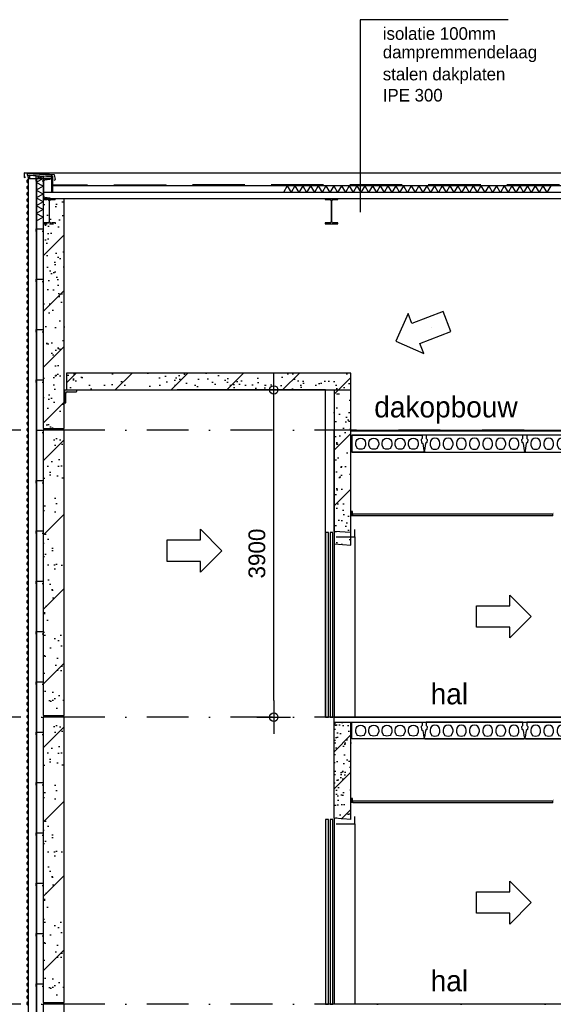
# Model space of a CAD drawing. Extents: x 0 to 140000, y 0 to 84100.
# Tile 100 of 105: x 105968 to 112330, y 65392 to 77129. Entities that reach past the tile are written whole.
import ezdxf
from ezdxf.enums import TextEntityAlignment as Align

# ---------------------------------------------------------------- set-up
doc = ezdxf.new("R2010")
doc.units = 0
doc.header["$LTSCALE"] = 100
doc.header["$MEASUREMENT"] = 0
doc.header["$PDMODE"] = 35
doc.header["$PDSIZE"] = 5
for name, pattern in [('B0201', [50, 31.25, -6.25, 6.25, -6.25]), ('B0701', [9.375, 6.25, -3.125]), ('DASHDOT', [1, 0.5, -0.25, 0, -0.25]), ('HIDDENX2', [0.75, 0.5, -0.25])]:
    doc.linetypes.add(name, pattern=pattern)
doc.layers.get('0').update_dxf_attribs({"linetype": 'CONTINUOUS'})
doc.layers.get('DEFPOINTS').update_dxf_attribs({"linetype": 'CONTINUOUS'})
for name, color, linetype in [('AA$1A---_ALGEMEEN', 1, 'CONTINUOUS'), ('AA23----_VLOEREN', 1, 'CONTINUOUS'), ('AA27K---_ISOLATIE', 1, 'CONTINUOUS'), ('AA28MH--_METAAL', 1, 'CONTINUOUS'), ('AA32----_BINNENKOZ', 1, 'CONTINUOUS'), ('AL$0A---_WIJZIGINGEN', 2, 'CONTINUOUS'), ('AL$1A---_ALGEMEEN', 1, 'CONTINUOUS'), ('AL$7A---_STRAMIEN', 42, 'B0201'), ('AL$8A---_HULPLIJNEN', 1, 'CONTINUOUS'), ('AL21XI--_HOUT', 7, 'CONTINUOUS'), ('AL23----_VLOEREN', 7, 'CONTINUOUS'), ('AL24----_TRAPPEN', 2, 'CONTINUOUS'), ('AL24G---_PREFABBETON', 2, 'CONTINUOUS'), ('AL27----_DAKEN', 7, 'CONTINUOUS'), ('AL27K---_ISOLATIE', 7, 'CONTINUOUS'), ('AL27MH--_METAAL', 7, 'CONTINUOUS'), ('AL28----_KONSTRUKTIE', 3, 'CONTINUOUS'), ('AL28MH--_METAAL', 3, 'CONTINUOUS'), ('AL41----_BUITENWANDA', 2, 'CONTINUOUS'), ('AL43----_VLOERAFW', 1, 'CONTINUOUS'), ('AL45----_PLAFONDAFW', 7, 'CONTINUOUS'), ('AL47----_DAKAFW', 1, 'CONTINUOUS'), ('AL81----_INVVERKRSR', 7, 'CONTINUOUS'), ('AM$1A---_ALGEMEEN', 1, 'CONTINUOUS'), ('AT$0A---_WIJZIGINGEN', 7, 'CONTINUOUS'), ('AT$1A---_ALGEMEEN', 7, 'CONTINUOUS'), ('STAALPROFIEL', 3, 'CONTINUOUS')]:
    doc.layers.add(name, color=color, linetype=linetype)
doc.styles.add('00_10', font='B-GBP.shx', dxfattribs={"height": 12})
doc.styles.add('02_100', font='B-GBP.shx', dxfattribs={"height": 250})
doc.styles.add('03_AT', font='B-GBP')
doc.styles.add('B-01', font='b-gbp')
doc.dimstyles.new('BV100-18', dxfattribs={"dimscale": 100, "dimtxt": 2, "dimasz": 2, "dimexe": 3, "dimexo": 3, "dimgap": 1, "dimtad": 1, "dimdec": 0, "dimzin": 0, "dimtxsty": 'B-01', "dimblk": 'TOD', "dimcen": 1, "dimdle": 1.25, "dimse1": 1, "dimse2": 1, "dimclrd": 1, "dimclre": 1, "dimclrt": 1, "dimazin": 3, "dimtfac": 0.5, "dimtdec": 0, "dimtix": 1, "dimtmove": 0, "dimatfit": 3, "dimtolj": 1, "dimtzin": 0})

# ---------------------------------------------------------------- blocks, each defined once
blk = doc.blocks.new('ARC880')
at = {"color": 0}
for q in [(-46, -40), (46, -40)]:
    blk.add_line((0, 40), q, dxfattribs=at)
blk = doc.blocks.new('281U240')
at = {"layer": 'AL28MH--_METAAL'}
blk.add_lwpolyline([(85, 0), (85, 1, 0.373885), (79, 8), (21, 16, -0.373885), (10, 29), (10, 211, -0.373885), (21, 224), (79, 232, 0.373885), (85, 239), (85, 240), (0, 240), (0, 0)], format="xyb", close=True, dxfattribs=at)
blk = doc.blocks.new('TOD')
for p, q in [((0, -1), (0, 1)), ((-1, 0), (1, 0))]:
    blk.add_line(p, q)
blk.add_circle((0, 0), 0.25)
blk = doc.blocks.new('*D126')
at = {"color": 1, "linetype": 'BYBLOCK'}
blk.add_line((112904, 71775), (112904, 71415), dxfattribs=at)
at = {"layer": 'DEFPOINTS', "color": 0, "linetype": 'BYBLOCK'}
for p in [(112327, 71975), (112427, 71215), (112904, 71215)]:
    blk.add_point(p, dxfattribs=at)
at = {"color": 1, "linetype": 'BYBLOCK', "xscale": 200, "yscale": 200, "zscale": 200}
for p, rotation in [((112904, 71975), 90), ((112904, 71215), 270)]:
    blk.add_blockref('TOD', p, dxfattribs=dict(at, rotation=rotation))
at = {"color": 1, "linetype": 'BYBLOCK', "insert": (112704, 71595), "char_height": 200, "attachment_point": 5, "rotation": 90, "style": 'B-01'}
blk.add_mtext('\\A1;760', dxfattribs=at)
blk = doc.blocks.new('*D128')
at = {"color": 1, "linetype": 'BYBLOCK'}
blk.add_line((112904, 68355), (112904, 67995), dxfattribs=at)
at = {"layer": 'DEFPOINTS', "color": 0, "linetype": 'BYBLOCK'}
for p in [(112327, 68555), (112427, 67795), (112904, 67795)]:
    blk.add_point(p, dxfattribs=at)
at = {"color": 1, "linetype": 'BYBLOCK', "xscale": 200, "yscale": 200, "zscale": 200}
for p, rotation in [((112904, 68555), 90), ((112904, 67795), 270)]:
    blk.add_blockref('TOD', p, dxfattribs=dict(at, rotation=rotation))
at = {"color": 1, "linetype": 'BYBLOCK', "insert": (112704, 68175), "char_height": 200, "attachment_point": 5, "rotation": 90, "style": 'B-01'}
blk.add_mtext('\\A1;760', dxfattribs=at)
blk = doc.blocks.new('150-18')
at = {"layer": 'STAALPROFIEL'}
for p, q in [((0, 150), (0, 0)), ((10, 150), (0, 150)), ((18, 34), (18, 142)), ((0, 0), (150, 0)), ((142, 18), (34, 18)), ((150, 0), (150, 10))]:
    blk.add_line(p, q, dxfattribs=at)
for centre, radius, start, end in [((10, 142), 8, 0, 90), ((34, 34), 16, 180, 270), ((142, 10), 8, 0, 90)]:
    blk.add_arc(centre, radius, start, end, dxfattribs=at)
blk = doc.blocks.new('IPE300')
at = {"layer": 'STAALPROFIEL'}
for p, q in [((75, 150), (-75, 150)), ((-75, 150), (-75, 139.3)), ((-75, 139.3), (-18.55, 139.3)), ((-3.55, 124.3), (-3.55, -124.3)), ((3.55, -124.3), (3.55, 124.3)), ((18.55, 139.3), (75, 139.3)), ((75, 139.3), (75, 150)), ((-18.55, -139.3), (-75, -139.3)), ((-75, -139.3), (-75, -150)), ((-75, -150), (75, -150)), ((75, -139.3), (18.55, -139.3)), ((75, -150), (75, -139.3))]:
    blk.add_line(p, q, dxfattribs=at)
for centre, start, end in [((-18.55, 124.3), 0, 90), ((18.55, 124.3), 90, 180), ((-18.55, -124.3), 270, 0), ((18.55, -124.3), 180, 270)]:
    blk.add_arc(centre, 15, start, end, dxfattribs=at)
blk = doc.blocks.new('N110200A_8790002')
blk.add_lwpolyline([(590, 0), (600, 10), (600, 20), (595, 20), (583.485281, 100.60303), (569.343146, 114.745166), (564.393398, 149.393398), (575, 160), (575, 200), (-575, 200), (-575, 160), (-564.393398, 149.393398), (-569.343146, 114.745166), (-583.485281, 100.60303), (-595, 20), (-600, 20), (-600, 10), (-590, 0)], close=True)
for points in [[(-529.5, 106.5), (-529.5, 86.873683, 0.099699), (-528.330573, 81.0672), (-513.225136, 45.08727, 0.216278), (-508.981623, 41.155233, 0.162058), (-433.018377, 41.155233, 0.216278), (-428.774864, 45.08727), (-413.669427, 81.0672, 0.099699), (-412.5, 86.873683), (-412.5, 106.5, 1)], [(-372.5, 106.5), (-372.5, 86.873683, 0.099699), (-371.330573, 81.0672), (-356.225136, 45.08727, 0.216278), (-351.981623, 41.155233, 0.162058), (-276.018377, 41.155233, 0.216278), (-271.774864, 45.08727), (-256.669427, 81.0672, 0.099699), (-255.5, 86.873683), (-255.5, 106.5, 1)], [(-215.5, 106.5), (-215.5, 86.873683, 0.099699), (-214.330573, 81.0672), (-199.225136, 45.08727, 0.216278), (-194.981623, 41.155233, 0.162058), (-119.018377, 41.155233, 0.216278), (-114.774864, 45.08727), (-99.669427, 81.0672, 0.099699), (-98.5, 86.873683), (-98.5, 106.5, 1)], [(-58.5, 106.5), (-58.5, 86.873683, 0.099699), (-57.330573, 81.0672), (-42.225136, 45.08727, 0.216278), (-37.981623, 41.155233, 0.162058), (37.981623, 41.155233, 0.216278), (42.225136, 45.08727), (57.330573, 81.0672, 0.099699), (58.5, 86.873683), (58.5, 106.5, 1)], [(98.5, 106.5), (98.5, 86.873683, 0.099699), (99.669427, 81.0672), (114.774864, 45.08727, 0.216278), (119.018377, 41.155233, 0.162058), (194.981623, 41.155233, 0.216278), (199.225136, 45.08727), (214.330573, 81.0672, 0.099699), (215.5, 86.873683), (215.5, 106.5, 1)], [(255.5, 106.5), (255.5, 86.873683, 0.099699), (256.669427, 81.0672), (271.774864, 45.08727, 0.216278), (276.018377, 41.155233, 0.162058), (351.981623, 41.155233, 0.216278), (356.225136, 45.08727), (371.330573, 81.0672, 0.099699), (372.5, 86.873683), (372.5, 106.5, 1)], [(412.5, 106.5), (412.5, 86.873683, 0.099699), (413.669427, 81.0672), (428.774864, 45.08727, 0.216278), (433.018377, 41.155233, 0.162058), (508.981623, 41.155233, 0.216278), (513.225136, 45.08727), (528.330573, 81.0672, 0.099699), (529.5, 86.873683), (529.5, 106.5, 1)]]:
    blk.add_lwpolyline(points, format="xyb", close=True)
blk = doc.blocks.new('*D624')
at = {"color": 1, "linetype": 'BYBLOCK'}
blk.add_line((108997, 69015), (108997, 72515), dxfattribs=at)
at = {"layer": 'DEFPOINTS', "color": 0, "linetype": 'BYBLOCK'}
for p in [(108997, 72715), (108997, 72715), (108997, 68815)]:
    blk.add_point(p, dxfattribs=at)
at = {"color": 1, "linetype": 'BYBLOCK', "xscale": 200, "yscale": 200, "zscale": 200}
for p, rotation in [((108997, 72715), 90), ((108997, 68815), 270)]:
    blk.add_blockref('TOD', p, dxfattribs=dict(at, rotation=rotation))
at = {"color": 1, "linetype": 'BYBLOCK', "insert": (108797, 70765), "char_height": 200, "attachment_point": 5, "rotation": 90, "style": 'B-01'}
blk.add_mtext('\\A1;3900', dxfattribs=at)
blk = doc.blocks.new('AS00S005')
at = {"layer": 'AL$0A---_WIJZIGINGEN'}
blk.add_lwpolyline([(0, 0), (-5.12, -5.12), (-5.12, -2.56), (-13.06, -2.56), (-13.06, 2.56), (-5.12, 2.56), (-5.12, 5.12)], close=True, dxfattribs=at)
at = {"layer": 'AT$0A---_WIJZIGINGEN', "color": 3, "style": '03_AT'}
blk.add_attdef('NUMMER', text='', height=3.5, dxfattribs=at).set_placement((-8.98, -0.06), align=Align.MIDDLE)

msp = doc.modelspace()

# ---------------------------------------------------------------- hatches: boundary and pattern name
at = {"layer": 'AA$1A---_ALGEMEEN'}
h = msp.add_hatch(dxfattribs=at)
h.set_pattern_fill('PREFAB3', color=256, scale=750, style=0)
h.set_pattern_definition([(0, (120, 330), (442.5, 322.5), [0, -180, 0, -240, 0, -420]), (10, (427.5, 675), (248.1653, 622.5514), [0, -465, 0, -105, 0, -397.5]), (20, (172.5, 600), (158.055, 727.9594), [0, -322.5, 0, -217.5, 0, -472.5]), (30, (465, 525), (17.798, 599.173), [0, -420, 0, -532.5, 0, -382.5]), (40, (337.5, 450), (210.0627, 636.4196), [0, -307.5, 0, -247.5, 0, -427.5]), (50, (652.5, 375), (-115.5629, 469.0098), [0, -90, 0, -592.5, 0, -352.5]), (60, (510, 300), (-112.6778, 809.8364), [0, -112.5, 0, -352.5, 0, -405]), (70, (330, 225), (-211.3273, 428.0955), [0, -210, 0, -240, 0, -547.5]), (80, (382.5, 150), (-256.40755, 532.6163), [0, -270, 0, -322.5]), (90, (705, 75), (-502.5, 345), [0, -412.5, 0, -232.5, 0, -547.5]), (100, (75, 150), (-454.4206, 201.6543), [0, -210, 0, -435, 0, -495]), (110, (150, 225), (-470.43345, 371.5069), [0, -360, 0, -285, 0, -397.5]), (120, (225, 300), (-668.9518, 228.6585), [0, -495, 0, -157.5, 0, -570]), (130, (300, 375), (-495.4901, -4.5623), [0, -285, 0, -105, 0, -585]), (140, (375, 450), (-779.1285, -100.1063), [0, -82.5, 0, -435, 0, -360]), (150, (450, 525), (-602.995, -249.4181), [0, -210, 0, -247.5, 0, -480]), (160, (525, 600), (-742.1324, -416.2806), [0, -442.5, 0, -180, 0, -307.5]), (170, (600, 675), (-363.5932, -377.5993), [0, -285, 0, -165, 0, -577.5]), (45, (0, 0), (-332.623, 332.623), [])])
h.paths.add_polyline_path([(106246.7, 72254.7), (106496.7, 72254.7), (106496.7, 74994.7), (106246.7, 74994.7)])
h = msp.add_hatch(dxfattribs=at)
h.set_pattern_fill('PREFAB3', color=256, scale=750, style=0)
h.set_pattern_definition([(0, (120, 530), (442.5, 322.5), [0, -180, 0, -240, 0, -420]), (10, (427.5, 875), (248.1653, 622.5514), [0, -465, 0, -105, 0, -397.5]), (20, (172.5, 800), (158.055, 727.9594), [0, -322.5, 0, -217.5, 0, -472.5]), (30, (465, 725), (17.798, 599.173), [0, -420, 0, -532.5, 0, -382.5]), (40, (337.5, 650), (210.0627, 636.4196), [0, -307.5, 0, -247.5, 0, -427.5]), (50, (652.5, 575), (-115.5629, 469.0098), [0, -90, 0, -592.5, 0, -352.5]), (60, (510, 500), (-112.6778, 809.8364), [0, -112.5, 0, -352.5, 0, -405]), (70, (330, 425), (-211.3273, 428.0955), [0, -210, 0, -240, 0, -547.5]), (80, (382.5, 350), (-256.40755, 532.6163), [0, -270, 0, -322.5]), (90, (705, 275), (-502.5, 345), [0, -412.5, 0, -232.5, 0, -547.5]), (100, (75, 350), (-454.4206, 201.6543), [0, -210, 0, -435, 0, -495]), (110, (150, 425), (-470.43345, 371.5069), [0, -360, 0, -285, 0, -397.5]), (120, (225, 500), (-668.9518, 228.6585), [0, -495, 0, -157.5, 0, -570]), (130, (300, 575), (-495.4901, -4.5623), [0, -285, 0, -105, 0, -585]), (140, (375, 650), (-779.1285, -100.1063), [0, -82.5, 0, -435, 0, -360]), (150, (450, 725), (-602.995, -249.4181), [0, -210, 0, -247.5, 0, -480]), (160, (525, 800), (-742.1324, -416.2806), [0, -442.5, 0, -180, 0, -307.5]), (170, (600, 875), (-363.5932, -377.5993), [0, -285, 0, -165, 0, -577.5]), (45, (1e-11, 200), (-332.623, 332.623), [])])
h.paths.add_polyline_path([(106526.7, 72714.7), (109916.7, 72714.7), (109916.7, 72914.7), (106526.7, 72914.7)])
h.paths.add_polyline_path([(109916.7, 72710.7), (109716.7, 72710.7), (109716.7, 70879.7), (109916.7, 70864.7)])
h = msp.add_hatch(dxfattribs=at)
h.set_pattern_fill('PREFAB3', color=1, scale=1000, style=0)
h.set_pattern_definition([(0, (160, 17509.82), (590, 430), [0, -240, 0, -320, 0, -560]), (10, (570, 17969.8), (330.887, 830.0685), [0, -620, 0, -140, 0, -530]), (20, (230, 17869.8), (210.74, 970.6125), [0, -430, 0, -290, 0, -630]), (30, (620, 17769.8), (23.7307, 798.8973), [0, -560, 0, -710, 0, -510]), (40, (450, 17669.8), (280.0836, 848.5595), [0, -410, 0, -330, 0, -570]), (50, (870, 17569.8), (-154.0838, 625.3464), [0, -120, 0, -790, 0, -470]), (60, (680, 17469.8), (-150.237, 1079.782), [0, -150, 0, -470, 0, -540]), (70, (440, 17369.8), (-281.7697, 570.794), [0, -280, 0, -320, 0, -730]), (80, (510, 17269.8), (-341.8767, 710.1551), [0, -360, 0, -430]), (90, (940, 17169.8), (-670, 460), [0, -550, 0, -310, 0, -730]), (100, (100, 17269.8), (-605.894, 268.8724), [0, -280, 0, -580, 0, -660]), (110, (200, 17369.82), (-627.2446, 495.3425), [0, -480, 0, -380, 0, -530]), (120, (300, 17469.8), (-891.9358, 304.878), [0, -660, 0, -210, 0, -760]), (130, (400, 17569.8), (-660.6535, -6.083), [0, -380, 0, -140, 0, -780]), (140, (500, 17669.8), (-1038.838, -133.475), [0, -110, 0, -580, 0, -480]), (150, (600, 17769.8), (-803.9935, -332.5575), [0, -280, 0, -330, 0, -640]), (160, (700, 17869.8), (-989.51, -555.041), [0, -590, 0, -240, 0, -410]), (170, (800, 17969.8), (-484.791, -503.4657), [0, -380, 0, -220, 0, -770]), (45, (-4e-10, 17069.8), (-443.4974, 443.4974), [])])
h.paths.add_polyline_path([(106246.7, 68834.5), (106496.7, 68834.5), (106496.7, 72234.7), (106246.7, 72234.7)])
h = msp.add_hatch(dxfattribs=at)
h.set_pattern_fill('PREFAB3', color=1, scale=1000, style=0)
h.set_pattern_definition([(0, (160, 14089.82), (590, 430), [0, -240, 0, -320, 0, -560]), (10, (570, 14549.8), (330.887, 830.0685), [0, -620, 0, -140, 0, -530]), (20, (230, 14449.8), (210.74, 970.6125), [0, -430, 0, -290, 0, -630]), (30, (620, 14349.8), (23.7307, 798.8973), [0, -560, 0, -710, 0, -510]), (40, (450, 14249.8), (280.0836, 848.5595), [0, -410, 0, -330, 0, -570]), (50, (870, 14149.8), (-154.0838, 625.3464), [0, -120, 0, -790, 0, -470]), (60, (680, 14049.8), (-150.237, 1079.782), [0, -150, 0, -470, 0, -540]), (70, (440, 13949.8), (-281.7697, 570.794), [0, -280, 0, -320, 0, -730]), (80, (510, 13849.8), (-341.8767, 710.1551), [0, -360, 0, -430]), (90, (940, 13749.8), (-670, 460), [0, -550, 0, -310, 0, -730]), (100, (100, 13849.8), (-605.894, 268.8724), [0, -280, 0, -580, 0, -660]), (110, (200, 13949.82), (-627.2446, 495.3425), [0, -480, 0, -380, 0, -530]), (120, (300, 14049.8), (-891.9358, 304.878), [0, -660, 0, -210, 0, -760]), (130, (400, 14149.8), (-660.6535, -6.083), [0, -380, 0, -140, 0, -780]), (140, (500, 14249.8), (-1038.838, -133.475), [0, -110, 0, -580, 0, -480]), (150, (600, 14349.8), (-803.9935, -332.5575), [0, -280, 0, -330, 0, -640]), (160, (700, 14449.8), (-989.51, -555.041), [0, -590, 0, -240, 0, -410]), (170, (800, 14549.8), (-484.791, -503.4657), [0, -380, 0, -220, 0, -770]), (45, (-3e-10, 13649.8), (-443.4974, 443.4974), [])])
h.paths.add_polyline_path([(106246.7, 65414.5), (106496.7, 65414.5), (106496.7, 68814.7), (106246.7, 68814.7)])
h = msp.add_hatch(dxfattribs=at)
h.set_pattern_fill('PREFAB3', color=1, scale=1000, style=0)
h.set_pattern_definition([(0, (160, 10669.82), (590, 430), [0, -240, 0, -320, 0, -560]), (10, (570, 11129.8), (330.887, 830.0685), [0, -620, 0, -140, 0, -530]), (20, (230, 11029.8), (210.74, 970.6125), [0, -430, 0, -290, 0, -630]), (30, (620, 10929.8), (23.7307, 798.8973), [0, -560, 0, -710, 0, -510]), (40, (450, 10829.8), (280.0836, 848.5595), [0, -410, 0, -330, 0, -570]), (50, (870, 10729.8), (-154.0838, 625.3464), [0, -120, 0, -790, 0, -470]), (60, (680, 10629.8), (-150.237, 1079.782), [0, -150, 0, -470, 0, -540]), (70, (440, 10529.8), (-281.7697, 570.794), [0, -280, 0, -320, 0, -730]), (80, (510, 10429.8), (-341.8767, 710.1551), [0, -360, 0, -430]), (90, (940, 10329.8), (-670, 460), [0, -550, 0, -310, 0, -730]), (100, (100, 10429.8), (-605.894, 268.8724), [0, -280, 0, -580, 0, -660]), (110, (200, 10529.82), (-627.2446, 495.3425), [0, -480, 0, -380, 0, -530]), (120, (300, 10629.8), (-891.9358, 304.878), [0, -660, 0, -210, 0, -760]), (130, (400, 10729.8), (-660.6535, -6.083), [0, -380, 0, -140, 0, -780]), (140, (500, 10829.8), (-1038.838, -133.475), [0, -110, 0, -580, 0, -480]), (150, (600, 10929.8), (-803.9935, -332.5575), [0, -280, 0, -330, 0, -640]), (160, (700, 11029.8), (-989.51, -555.041), [0, -590, 0, -240, 0, -410]), (170, (800, 11129.8), (-484.791, -503.4657), [0, -380, 0, -220, 0, -770]), (45, (-3e-10, 10229.8), (-443.4974, 443.4974), [])])
h.paths.add_polyline_path([(106246.7, 61994.5), (106496.7, 61994.5), (106496.7, 65394.7), (106246.7, 65394.7)])
at = {"layer": 'AA32----_BINNENKOZ'}
h = msp.add_hatch(dxfattribs=at)
h.set_pattern_fill('PREFAB3', color=256, scale=500, style=0)
h.set_pattern_definition([(0, (80, 13900), (295, 215), [0, -120, 0, -160, 0, -280]), (10, (285, 14130), (165.4435, 415.0343), [0, -310, 0, -70, 0, -265]), (20, (115, 14080), (105.3701, 485.3062), [0, -215, 0, -145, 0, -315]), (30, (310, 14030), (11.8653, 399.4486), [0, -280, 0, -355, 0, -255]), (40, (225, 13980), (140.0418, 424.27974), [0, -205, 0, -165, 0, -285]), (50, (435, 13930), (-77.0419, 312.6732), [0, -60, 0, -395, 0, -235]), (60, (340, 13880), (-75.1185, 539.8909), [0, -75, 0, -235, 0, -270]), (70, (220, 13830), (-140.88487, 285.397), [0, -140, 0, -160, 0, -365]), (80, (255, 13780), (-170.93837, 355.07756), [0, -180, 0, -215]), (90, (470, 13730), (-335, 230), [0, -275, 0, -155, 0, -365]), (100, (50, 13780), (-302.94704, 134.4362), [0, -140, 0, -290, 0, -330]), (110, (100, 13830), (-313.6223, 247.67126), [0, -240, 0, -190, 0, -265]), (120, (150, 13880), (-445.9679, 152.439), [0, -330, 0, -105, 0, -380]), (130, (200, 13930), (-330.32673, -3.0415), [0, -190, 0, -70, 0, -390]), (140, (250, 13980), (-519.419, -66.7375), [0, -55, 0, -290, 0, -240]), (150, (300, 14030), (-401.9967, -166.2788), [0, -140, 0, -165, 0, -320]), (160, (350, 14080), (-494.755, -277.5204), [0, -295, 0, -120, 0, -205]), (170, (400, 14130), (-242.3955, -251.73285), [0, -190, 0, -110, 0, -385]), (45, (-2e-10, 13680), (-221.7487, 221.7487), [])])
h.paths.add_polyline_path([(109916.7, 67994.7), (109916.7, 68764.7), (109716.7, 68764.7), (109716.7, 67609.7), (109916.7, 67594.7)])

# ---------------------------------------------------------------- linework, layer by layer
at = {"color": 1}
msp.add_line((106246.5, 75234.7), (106166.5, 75188.5), dxfattribs=at)
msp.add_lwpolyline([(106379.3, 75215.2), (106396.4, 75222), (106382.7, 75279), (106023.4, 75303.7), (106023.4, 75246.7), (106039.4, 75254.7)])
at = {"layer": 'AA23----_VLOEREN', "color": 7}
for points in [[(109926.7, 71974.7), (109926.7, 72174.7), (110764.7, 72174.7), (110764.7, 72134.7), (110754.1, 72124), (110759, 72089.4), (110773.2, 72075.3), (110784.7, 71994.7), (110789.7, 71994.7), (110789.7, 71984.7), (110779.7, 71974.7), (109926.7, 71974.7)], [(109926.7, 68554.7), (109926.7, 68754.7), (110764.7, 68754.7), (110764.7, 68714.7), (110754.1, 68704), (110759, 68669.4), (110773.2, 68655.3), (110784.7, 68574.7), (110789.7, 68574.7), (110789.7, 68564.7), (110779.7, 68554.7), (109926.7, 68554.7)]]:
    msp.add_lwpolyline(points, dxfattribs=at)
for points in [[(110091.2, 72081.2), (110091.2, 72061.5, -0.099699), (110090, 72055.7), (110074.9, 72019.7, -0.216278), (110070.7, 72015.8, -0.162058), (109994.7, 72015.8, -0.216278), (109990.5, 72019.7), (109975.4, 72055.7, -0.099699), (109974.2, 72061.5), (109974.2, 72081.2, -1)], [(110248.2, 72081.2), (110248.2, 72061.5, -0.099699), (110247, 72055.7), (110231.9, 72019.7, -0.216278), (110227.7, 72015.8, -0.162058), (110151.7, 72015.8, -0.216278), (110147.5, 72019.7), (110132.4, 72055.7, -0.099699), (110131.2, 72061.5), (110131.2, 72081.2, -1)], [(110405.2, 72081.2), (110405.2, 72061.5, -0.099699), (110404, 72055.7), (110388.9, 72019.7, -0.216278), (110384.7, 72015.8, -0.162058), (110308.7, 72015.8, -0.216278), (110304.5, 72019.7), (110289.4, 72055.7, -0.099699), (110288.2, 72061.5), (110288.2, 72081.2, -1)], [(110562.2, 72081.2), (110562.2, 72061.5, -0.099699), (110561, 72055.7), (110545.9, 72019.7, -0.216278), (110541.7, 72015.8, -0.162058), (110465.7, 72015.8, -0.216278), (110461.5, 72019.7), (110446.4, 72055.7, -0.099699), (110445.2, 72061.5), (110445.2, 72081.2, -1)], [(110719.2, 72081.2), (110719.2, 72061.5, -0.099699), (110718, 72055.7), (110702.9, 72019.7, -0.216278), (110698.7, 72015.8, -0.162058), (110622.7, 72015.8, -0.216278), (110618.5, 72019.7), (110603.4, 72055.7, -0.099699), (110602.2, 72061.5), (110602.2, 72081.2, -1)], [(110091.2, 68661.2), (110091.2, 68641.5, -0.099699), (110090, 68635.7), (110074.9, 68599.7, -0.216278), (110070.7, 68595.8, -0.162058), (109994.7, 68595.8, -0.216278), (109990.5, 68599.7), (109975.4, 68635.7, -0.099699), (109974.2, 68641.5), (109974.2, 68661.2, -1)], [(110248.2, 68661.2), (110248.2, 68641.5, -0.099699), (110247, 68635.7), (110231.9, 68599.7, -0.216278), (110227.7, 68595.8, -0.162058), (110151.7, 68595.8, -0.216278), (110147.5, 68599.7), (110132.4, 68635.7, -0.099699), (110131.2, 68641.5), (110131.2, 68661.2, -1)], [(110405.2, 68661.2), (110405.2, 68641.5, -0.099699), (110404, 68635.7), (110388.9, 68599.7, -0.216278), (110384.7, 68595.8, -0.162058), (110308.7, 68595.8, -0.216278), (110304.5, 68599.7), (110289.4, 68635.7, -0.099699), (110288.2, 68641.5), (110288.2, 68661.2, -1)], [(110562.2, 68661.2), (110562.2, 68641.5, -0.099699), (110561, 68635.7), (110545.9, 68599.7, -0.216278), (110541.7, 68595.8, -0.162058), (110465.7, 68595.8, -0.216278), (110461.5, 68599.7), (110446.4, 68635.7, -0.099699), (110445.2, 68641.5), (110445.2, 68661.2, -1)], [(110719.2, 68661.2), (110719.2, 68641.5, -0.099699), (110718, 68635.7), (110702.9, 68599.7, -0.216278), (110698.7, 68595.8, -0.162058), (110622.7, 68595.8, -0.216278), (110618.5, 68599.7), (110603.4, 68635.7, -0.099699), (110602.2, 68641.5), (110602.2, 68661.2, -1)]]:
    msp.add_lwpolyline(points, format="xyb", close=True, dxfattribs=at)
at = {"layer": 'AA27K---_ISOLATIE'}
for p, q in [((110728.3, 75147.9), (110682.1, 75067.9)), ((112298.7, 75147.9), (112252.5, 75067.9))]:
    msp.add_line(p, q, dxfattribs=at)
at = {"layer": 'AL$1A---_ALGEMEEN'}
for p, q in [((110027.3, 77128.6), (110027.3, 74832.7)), ((111790.3, 77128.6), (110027.3, 77128.6))]:
    msp.add_line(p, q, dxfattribs=at)
at = {"layer": 'AL$7A---_STRAMIEN', "color": 1, "linetype": 'DASHDOT', "ltscale": 10}
for p, q in [((130984.9, 72234.7), (102195, 72234.7)), ((130984.9, 68814.7), (102063.7, 68814.7)), ((130984.9, 65394.7), (102063.7, 65394.7))]:
    msp.add_line(p, q, dxfattribs=at)
at = {"layer": 'AL$8A---_HULPLIJNEN'}
for p, q in [((109614.4, 72714.7), (107844.5, 72714.7)), ((109614.4, 68814.7), (109614.4, 72714.7))]:
    msp.add_line(p, q, dxfattribs=at)
at = {"layer": 'AL21XI--_HOUT'}
for points in [[(106086.7, 45675.3), (106074.7, 45675.3), (106074.7, 75234.7), (106166.7, 75234.7), (106166.7, 51810.8), (106163.8, 51810.8)], [(106166.5, 75212.1), (106166.5, 51715.4), (106163.8, 51714.7)]]:
    msp.add_lwpolyline(points, dxfattribs=at)
at = {"layer": 'AL23----_VLOEREN'}
msp.add_line((109916.7, 72229.7), (120706.7, 72229.7), dxfattribs=at)
at = {"layer": 'AL23----_VLOEREN', "color": 3}
for p, q in [((109926.7, 71974.7), (109926.7, 72174.7)), ((109926.7, 68554.7), (109926.7, 68704.7))]:
    msp.add_line(p, q, dxfattribs=at)
msp.add_lwpolyline([(120706.7, 72174.7), (109926.7, 72174.7), (109926.7, 71974.7), (120706.7, 71974.7)], close=True, dxfattribs=at)
msp.add_lwpolyline([(109716.7, 68754.7), (114404.7, 68754.7), (114404.7, 68704.7), (114504.7, 68704.7), (114504.7, 68554.7), (109926.7, 68554.7)], dxfattribs=at)
at = {"layer": 'AL24----_TRAPPEN', "color": 1}
for p, q in [((114414.7, 68814.6), (109716.7, 68814.7)), ((114414.7, 65394.6), (109716.7, 65394.7))]:
    msp.add_line(p, q, dxfattribs=at)
at = {"layer": 'AL24----_TRAPPEN', "color": 7}
msp.add_line((114414.7, 68809.6), (109716.7, 68809.7), dxfattribs=at)
at = {"layer": 'AL24G---_PREFABBETON', "color": 1}
for p, q in [((109716.7, 71029.7), (109716.7, 68814.7)), ((109716.7, 67609.7), (109716.7, 65394.7))]:
    msp.add_line(p, q, dxfattribs=at)
at = {"layer": 'AL27----_DAKEN', "color": 1}
msp.add_line((106031.8, 75303.7), (121168.3, 75303.7), dxfattribs=at)
at = {"layer": 'AL27K---_ISOLATIE'}
for p, q in [((120839.8, 75147.9), (106363.4, 75147.9)), ((120947.2, 75067.9), (106256, 75067.9))]:
    msp.add_line(p, q, dxfattribs=at)
at = {"layer": 'AL27MH--_METAAL'}
for p, q in [((120947.2, 75067.7), (106256, 75067.7)), ((120947.2, 74994.7), (106256, 74994.7))]:
    msp.add_line(p, q, dxfattribs=at)
at = {"layer": 'AL28----_KONSTRUKTIE'}
for p, q in [((106496.7, 72714.7), (106496.7, 74994.7)), ((109716.7, 71029.7), (109716.7, 72229.7)), ((109916.7, 71014.7), (109716.7, 71029.7)), ((109716.7, 67609.7), (109716.7, 68814.7)), ((109916.7, 67594.7), (109916.7, 68754.7)), ((109916.7, 67594.7), (109716.7, 67609.7))]:
    msp.add_line(p, q, dxfattribs=at)
for points in [[(106246.7, 72254.7), (106496.7, 72254.7), (106496.7, 74994.7), (106246.7, 74994.7)], [(106526.7, 72714.7), (109916.7, 72714.7), (109916.7, 72914.7), (106526.7, 72914.7)], [(109916.7, 72710.7), (109716.7, 72710.7), (109716.7, 70879.7), (109916.7, 70864.7)], [(106246.7, 68834.5), (106496.7, 68834.5), (106496.7, 72234.7), (106246.7, 72234.7)], [(106246.7, 65414.5), (106496.7, 65414.5), (106496.7, 68814.7), (106246.7, 68814.7)], [(106246.7, 61994.5), (106496.7, 61994.5), (106496.7, 65394.7), (106246.7, 65394.7)]]:
    msp.add_lwpolyline(points, close=True, dxfattribs=at)
at = {"layer": 'AL28MH--_METAAL'}
for p, q in [((106246.5, 75234.7), (106166.5, 75268.9)), ((106246.5, 75264.8), (106166.5, 75234.7))]:
    msp.add_line(p, q, dxfattribs=at)
at = {"layer": 'AL28MH--_METAAL', "color": 2, "linetype": 'B0701'}
msp.add_line((106163.8, 75212.1), (106163.8, 51714.7), dxfattribs=at)
at = {"layer": 'AL28MH--_METAAL', "color": 1}
msp.add_line((120706.7, 74994.7), (106501.5, 74994.7), dxfattribs=at)
at = {"layer": 'AL28MH--_METAAL'}
for points in [[(106056.5, 75289.7), (106055.7, 75274.8), (106363.4, 75258.6), (106349.2, 75274.4)], [(106085.5, 75234.7), (106166.5, 75234.7), (106166.5, 75268.9), (106085.5, 75273.1)], [(106246.5, 75234.7), (106348.4, 75234.7), (106348.4, 75259.4), (106246.5, 75264.8)], [(106348.4, 75073.7), (106363.4, 75073.7), (106363.4, 75258.6), (106348.4, 75258.6)]]:
    msp.add_lwpolyline(points, close=True, dxfattribs=at)
at = {"layer": 'AL28MH--_METAAL', "color": 4}
for points in [[(106175.2, 75204.1), (106166.5, 75204.1), (106166.5, 75234.7), (106246.5, 75234.7), (106246.5, 75204.1), (106237.5, 75204.1)], [(106175.2, 74604.1), (106166.5, 74604.1), (106166.5, 74634.7), (106246.5, 74634.7), (106246.5, 74604.1), (106237.5, 74604.1)], [(106175.2, 74004.1), (106166.5, 74004.1), (106166.5, 74034.7), (106246.5, 74034.7), (106246.5, 74004.1), (106237.5, 74004.1)], [(106175.2, 73404.1), (106166.5, 73404.1), (106166.5, 73434.7), (106246.5, 73434.7), (106246.5, 73404.1), (106237.5, 73404.1)], [(106175.2, 72804.1), (106166.5, 72804.1), (106166.5, 72834.7), (106246.5, 72834.7), (106246.5, 72804.1), (106237.5, 72804.1)], [(106175.4, 72204.1), (106166.7, 72204.1), (106166.7, 72234.7), (106246.7, 72234.7), (106246.7, 72204.1), (106237.6, 72204.1)], [(106175.2, 71604.1), (106166.5, 71604.1), (106166.5, 71634.7), (106246.5, 71634.7), (106246.5, 71604.1), (106237.5, 71604.1)], [(106175.2, 71004.1), (106166.5, 71004.1), (106166.5, 71034.7), (106246.5, 71034.7), (106246.5, 71004.1), (106237.5, 71004.1)], [(106175.2, 70404.1), (106166.5, 70404.1), (106166.5, 70434.7), (106246.5, 70434.7), (106246.5, 70404.1), (106237.5, 70404.1)], [(106175.2, 69804.1), (106166.5, 69804.1), (106166.5, 69834.7), (106246.5, 69834.7), (106246.5, 69804.1), (106237.5, 69804.1)], [(106175.2, 69204.1), (106166.5, 69204.1), (106166.5, 69234.7), (106246.5, 69234.7), (106246.5, 69204.1), (106237.5, 69204.1)], [(106175.2, 68604.1), (106166.5, 68604.1), (106166.5, 68634.7), (106246.5, 68634.7), (106246.5, 68604.1), (106237.5, 68604.1)], [(106175.2, 68004.1), (106166.5, 68004.1), (106166.5, 68034.7), (106246.5, 68034.7), (106246.5, 68004.1), (106237.5, 68004.1)], [(106175.2, 67404.1), (106166.5, 67404.1), (106166.5, 67434.7), (106246.5, 67434.7), (106246.5, 67404.1), (106237.5, 67404.1)], [(106175.2, 66804.1), (106166.5, 66804.1), (106166.5, 66834.7), (106246.5, 66834.7), (106246.5, 66804.1), (106237.5, 66804.1)], [(106175.2, 66204.1), (106166.5, 66204.1), (106166.5, 66234.7), (106246.5, 66234.7), (106246.5, 66204.1), (106237.5, 66204.1)], [(106175.2, 65604.1), (106166.5, 65604.1), (106166.5, 65634.7), (106246.5, 65634.7), (106246.5, 65604.1), (106237.5, 65604.1)]]:
    msp.add_lwpolyline(points, dxfattribs=at)
at = {"layer": 'AL28MH--_METAAL', "color": 1}
msp.add_lwpolyline([(106166.5, 75212.1), (106166.5, 51714.7)], dxfattribs=at)
at = {"layer": 'AL41----_BUITENWANDA'}
for points in [[(106065.7, 74501.9, -0.474695), (106065.7, 74539.9, 0.474695), (106065.7, 74577.9, -0.474695), (106065.7, 74615.9, 0.474695), (106065.7, 74653.9, -0.474695), (106065.7, 74691.9, 0.474695), (106065.7, 74729.9, -0.474695), (106065.7, 74767.9, 0.474695), (106065.7, 74805.9, -0.474695), (106065.7, 74843.9, 0.474695), (106065.7, 74881.9, -0.474695), (106065.7, 74919.9, 0.474695), (106065.7, 74957.9, -0.474695), (106065.7, 74995.9, 0.474695), (106065.7, 75033.9, -0.474695), (106065.7, 75071.9, 0.474695), (106065.7, 75109.9, -0.474695), (106065.7, 75147.9, 0.474695), (106065.7, 75185.9, -0.474695), (106065.7, 75223.9, 0.474695), (106065.7, 75261.9, -0.474695)], [(106065.7, 73741.9, -0.474695), (106065.7, 73779.9, 0.474695), (106065.7, 73817.9, -0.474695), (106065.7, 73855.9, 0.474695), (106065.7, 73893.9, -0.474695), (106065.7, 73931.9, 0.474695), (106065.7, 73969.9, -0.474695), (106065.7, 74007.9, 0.474695), (106065.7, 74045.9, -0.474695), (106065.7, 74083.9, 0.474695), (106065.7, 74121.9, -0.474695), (106065.7, 74159.9, 0.474695), (106065.7, 74197.9, -0.474695), (106065.7, 74235.9, 0.474695), (106065.7, 74273.9, -0.474695), (106065.7, 74311.9, 0.474695), (106065.7, 74349.9, -0.474695), (106065.7, 74387.9, 0.474695), (106065.7, 74425.9, -0.474695), (106065.7, 74463.9, 0.474695), (106065.7, 74501.9, -0.474695)], [(106065.7, 72981.9, -0.474695), (106065.7, 73019.9, 0.474695), (106065.7, 73057.9, -0.474695), (106065.7, 73095.9, 0.474695), (106065.7, 73133.9, -0.474695), (106065.7, 73171.9, 0.474695), (106065.7, 73209.9, -0.474695), (106065.7, 73247.9, 0.474695), (106065.7, 73285.9, -0.474695), (106065.7, 73323.9, 0.474695), (106065.7, 73361.9, -0.474695), (106065.7, 73399.9, 0.474695), (106065.7, 73437.9, -0.474695), (106065.7, 73475.9, 0.474695), (106065.7, 73513.9, -0.474695), (106065.7, 73551.9, 0.474695), (106065.7, 73589.9, -0.474695), (106065.7, 73627.9, 0.474695), (106065.7, 73665.9, -0.474695), (106065.7, 73703.9, 0.474695), (106065.7, 73741.9, -0.474695)], [(106065.7, 72221.9, -0.474695), (106065.7, 72259.9, 0.474695), (106065.7, 72297.9, -0.474695), (106065.7, 72335.9, 0.474695), (106065.7, 72373.9, -0.474695), (106065.7, 72411.9, 0.474695), (106065.7, 72449.9, -0.474695), (106065.7, 72487.9, 0.474695), (106065.7, 72525.9, -0.474695), (106065.7, 72563.9, 0.474695), (106065.7, 72601.9, -0.474695), (106065.7, 72639.9, 0.474695), (106065.7, 72677.9, -0.474695), (106065.7, 72715.9, 0.474695), (106065.7, 72753.9, -0.474695), (106065.7, 72791.9, 0.474695), (106065.7, 72829.9, -0.474695), (106065.7, 72867.9, 0.474695), (106065.7, 72905.9, -0.474695), (106065.7, 72943.9, 0.474695), (106065.7, 72981.9, -0.474695)], [(106065.7, 71461.9, -0.474695), (106065.7, 71499.9, 0.474695), (106065.7, 71537.9, -0.474695), (106065.7, 71575.9, 0.474695), (106065.7, 71613.9, -0.474695), (106065.7, 71651.9, 0.474695), (106065.7, 71689.9, -0.474695), (106065.7, 71727.9, 0.474695), (106065.7, 71765.9, -0.474695), (106065.7, 71803.9, 0.474695), (106065.7, 71841.9, -0.474695), (106065.7, 71879.9, 0.474695), (106065.7, 71917.9, -0.474695), (106065.7, 71955.9, 0.474695), (106065.7, 71993.9, -0.474695), (106065.7, 72031.9, 0.474695), (106065.7, 72069.9, -0.474695), (106065.7, 72107.9, 0.474695), (106065.7, 72145.9, -0.474695), (106065.7, 72183.9, 0.474695), (106065.7, 72221.9, -0.474695)], [(106065.7, 70701.9, -0.474695), (106065.7, 70739.9, 0.474695), (106065.7, 70777.9, -0.474695), (106065.7, 70815.9, 0.474695), (106065.7, 70853.9, -0.474695), (106065.7, 70891.9, 0.474695), (106065.7, 70929.9, -0.474695), (106065.7, 70967.9, 0.474695), (106065.7, 71005.9, -0.474695), (106065.7, 71043.9, 0.474695), (106065.7, 71081.9, -0.474695), (106065.7, 71119.9, 0.474695), (106065.7, 71157.9, -0.474695), (106065.7, 71195.9, 0.474695), (106065.7, 71233.9, -0.474695), (106065.7, 71271.9, 0.474695), (106065.7, 71309.9, -0.474695), (106065.7, 71347.9, 0.474695), (106065.7, 71385.9, -0.474695), (106065.7, 71423.9, 0.474695), (106065.7, 71461.9, -0.474695)], [(106065.7, 69941.9, -0.474695), (106065.7, 69979.9, 0.474695), (106065.7, 70017.9, -0.474695), (106065.7, 70055.9, 0.474695), (106065.7, 70093.9, -0.474695), (106065.7, 70131.9, 0.474695), (106065.7, 70169.9, -0.474695), (106065.7, 70207.9, 0.474695), (106065.7, 70245.9, -0.474695), (106065.7, 70283.9, 0.474695), (106065.7, 70321.9, -0.474695), (106065.7, 70359.9, 0.474695), (106065.7, 70397.9, -0.474695), (106065.7, 70435.9, 0.474695), (106065.7, 70473.9, -0.474695), (106065.7, 70511.9, 0.474695), (106065.7, 70549.9, -0.474695), (106065.7, 70587.9, 0.474695), (106065.7, 70625.9, -0.474695), (106065.7, 70663.9, 0.474695), (106065.7, 70701.9, -0.474695)], [(106065.7, 69181.9, -0.474695), (106065.7, 69219.9, 0.474695), (106065.7, 69257.9, -0.474695), (106065.7, 69295.9, 0.474695), (106065.7, 69333.9, -0.474695), (106065.7, 69371.9, 0.474695), (106065.7, 69409.9, -0.474695), (106065.7, 69447.9, 0.474695), (106065.7, 69485.9, -0.474695), (106065.7, 69523.9, 0.474695), (106065.7, 69561.9, -0.474695), (106065.7, 69599.9, 0.474695), (106065.7, 69637.9, -0.474695), (106065.7, 69675.9, 0.474695), (106065.7, 69713.9, -0.474695), (106065.7, 69751.9, 0.474695), (106065.7, 69789.9, -0.474695), (106065.7, 69827.9, 0.474695), (106065.7, 69865.9, -0.474695), (106065.7, 69903.9, 0.474695), (106065.7, 69941.9, -0.474695)], [(106065.7, 68421.9, -0.474695), (106065.7, 68459.9, 0.474695), (106065.7, 68497.9, -0.474695), (106065.7, 68535.9, 0.474695), (106065.7, 68573.9, -0.474695), (106065.7, 68611.9, 0.474695), (106065.7, 68649.9, -0.474695), (106065.7, 68687.9, 0.474695), (106065.7, 68725.9, -0.474695), (106065.7, 68763.9, 0.474695), (106065.7, 68801.9, -0.474695), (106065.7, 68839.9, 0.474695), (106065.7, 68877.9, -0.474695), (106065.7, 68915.9, 0.474695), (106065.7, 68953.9, -0.474695), (106065.7, 68991.9, 0.474695), (106065.7, 69029.9, -0.474695), (106065.7, 69067.9, 0.474695), (106065.7, 69105.9, -0.474695), (106065.7, 69143.9, 0.474695), (106065.7, 69181.9, -0.474695)], [(106065.7, 67661.9, -0.474695), (106065.7, 67699.9, 0.474695), (106065.7, 67737.9, -0.474695), (106065.7, 67775.9, 0.474695), (106065.7, 67813.9, -0.474695), (106065.7, 67851.9, 0.474695), (106065.7, 67889.9, -0.474695), (106065.7, 67927.9, 0.474695), (106065.7, 67965.9, -0.474695), (106065.7, 68003.9, 0.474695), (106065.7, 68041.9, -0.474695), (106065.7, 68079.9, 0.474695), (106065.7, 68117.9, -0.474695), (106065.7, 68155.9, 0.474695), (106065.7, 68193.9, -0.474695), (106065.7, 68231.9, 0.474695), (106065.7, 68269.9, -0.474695), (106065.7, 68307.9, 0.474695), (106065.7, 68345.9, -0.474695), (106065.7, 68383.9, 0.474695), (106065.7, 68421.9, -0.474695)], [(106065.7, 66901.9, -0.474695), (106065.7, 66939.9, 0.474695), (106065.7, 66977.9, -0.474695), (106065.7, 67015.9, 0.474695), (106065.7, 67053.9, -0.474695), (106065.7, 67091.9, 0.474695), (106065.7, 67129.9, -0.474695), (106065.7, 67167.9, 0.474695), (106065.7, 67205.9, -0.474695), (106065.7, 67243.9, 0.474695), (106065.7, 67281.9, -0.474695), (106065.7, 67319.9, 0.474695), (106065.7, 67357.9, -0.474695), (106065.7, 67395.9, 0.474695), (106065.7, 67433.9, -0.474695), (106065.7, 67471.9, 0.474695), (106065.7, 67509.9, -0.474695), (106065.7, 67547.9, 0.474695), (106065.7, 67585.9, -0.474695), (106065.7, 67623.9, 0.474695), (106065.7, 67661.9, -0.474695)], [(106065.7, 66141.9, -0.474695), (106065.7, 66179.9, 0.474695), (106065.7, 66217.9, -0.474695), (106065.7, 66255.9, 0.474695), (106065.7, 66293.9, -0.474695), (106065.7, 66331.9, 0.474695), (106065.7, 66369.9, -0.474695), (106065.7, 66407.9, 0.474695), (106065.7, 66445.9, -0.474695), (106065.7, 66483.9, 0.474695), (106065.7, 66521.9, -0.474695), (106065.7, 66559.9, 0.474695), (106065.7, 66597.9, -0.474695), (106065.7, 66635.9, 0.474695), (106065.7, 66673.9, -0.474695), (106065.7, 66711.9, 0.474695), (106065.7, 66749.9, -0.474695), (106065.7, 66787.9, 0.474695), (106065.7, 66825.9, -0.474695), (106065.7, 66863.9, 0.474695), (106065.7, 66901.9, -0.474695)], [(106065.7, 65381.9, -0.474695), (106065.7, 65419.9, 0.474695), (106065.7, 65457.9, -0.474695), (106065.7, 65495.9, 0.474695), (106065.7, 65533.9, -0.474695), (106065.7, 65571.9, 0.474695), (106065.7, 65609.9, -0.474695), (106065.7, 65647.9, 0.474695), (106065.7, 65685.9, -0.474695), (106065.7, 65723.9, 0.474695), (106065.7, 65761.9, -0.474695), (106065.7, 65799.9, 0.474695), (106065.7, 65837.9, -0.474695), (106065.7, 65875.9, 0.474695), (106065.7, 65913.9, -0.474695), (106065.7, 65951.9, 0.474695), (106065.7, 65989.9, -0.474695), (106065.7, 66027.9, 0.474695), (106065.7, 66065.9, -0.474695), (106065.7, 66103.9, 0.474695), (106065.7, 66141.9, -0.474695)]]:
    msp.add_lwpolyline(points, format="xyb", dxfattribs=at)
at = {"layer": 'AL43----_VLOERAFW', "color": 1, "linetype": 'CONTINUOUS'}
msp.add_line((109916.7, 72234.7), (120706.7, 72234.7), dxfattribs=at)
at = {"layer": 'AL45----_PLAFONDAFW'}
for p, q in [((109941.3, 71214.7), (109941.3, 71234.7)), ((112324.6, 71234.7), (109941.3, 71234.7)), ((112324.6, 71214.7), (109941.3, 71214.7)), ((112324.6, 71214.7), (112324.6, 71234.7)), ((109941.3, 67794.7), (109941.3, 67814.7)), ((112324.6, 67814.7), (109941.3, 67814.7)), ((112324.6, 67794.7), (109941.3, 67794.7)), ((112324.6, 67794.7), (112324.6, 67814.7))]:
    msp.add_line(p, q, dxfattribs=at)
for points in [[(109916.7, 71219.7), (109934.7, 71219.7), (109934.7, 71264.7), (109916.7, 71264.7)], [(109916.7, 67799.7), (109934.7, 67799.7), (109934.7, 67844.7), (109916.7, 67844.7)]]:
    msp.add_lwpolyline(points, close=True, dxfattribs=at)
at = {"layer": 'AL45----_PLAFONDAFW', "const_width": 2}
for points in [[(109938, 71253.8), (109938, 71212.1), (109958, 71212.1)], [(112327.9, 71253.8), (112327.9, 71212.1), (112307.9, 71212.1)], [(109938, 67833.8), (109938, 67792.1), (109958, 67792.1)], [(112327.9, 67833.8), (112327.9, 67792.1), (112307.9, 67792.1)]]:
    msp.add_lwpolyline(points, dxfattribs=at)
at = {"layer": 'AL47----_DAKAFW', "color": 7, "linetype": 'B0701'}
msp.add_lwpolyline([(120839.8, 75167.4), (106363.4, 75157.4)], dxfattribs=at)
at = {"layer": 'AL81----_INVVERKRSR', "color": 1}
for p, q in [((109963.9, 70964.7), (109963.9, 68814.7)), ((109963.9, 67544.7), (109963.9, 65394.7))]:
    msp.add_line(p, q, dxfattribs=at)
at = {"layer": 'AL81----_INVVERKRSR'}
for points in [[(109614.4, 68814.7), (109648.5, 68814.7), (109648.5, 71014.7), (109614.4, 71014.7)], [(109669, 68814.7), (109703.1, 68814.7), (109703.1, 71014.7), (109669, 71014.7)], [(109614.4, 65394.7), (109648.5, 65394.7), (109648.5, 67594.7), (109614.4, 67594.7)], [(109669, 65394.7), (109703.1, 65394.7), (109703.1, 67594.7), (109669, 67594.7)]]:
    msp.add_lwpolyline(points, close=True, dxfattribs=at)
for points in [[(109739.8, 70964.7), (109963.9, 70964.7), (109963.9, 71051.9)], [(109739.8, 67544.7), (109963.9, 67544.7), (109963.9, 67631.9)]]:
    msp.add_lwpolyline(points, dxfattribs=at)
at = {"layer": 'STAALPROFIEL', "color": 1, "linetype": 'HIDDENX2'}
for p, q in [((106396.7, 74994.7), (106246.7, 74994.7)), ((106246.7, 74994.7), (106246.7, 74984)), ((106246.7, 74984), (106303.1, 74984)), ((106318.1, 74969), (106318.1, 74720.4)), ((106325.2, 74720.4), (106325.2, 74969)), ((106340.2, 74984), (106396.7, 74984)), ((106396.7, 74984), (106396.7, 74994.7)), ((106303.1, 74705.4), (106246.7, 74705.4)), ((106246.7, 74705.4), (106246.7, 74694.7)), ((106246.7, 74694.7), (106396.7, 74694.7)), ((106396.7, 74705.4), (106340.2, 74705.4)), ((106396.7, 74694.7), (106396.7, 74705.4))]:
    msp.add_line(p, q, dxfattribs=at)
for centre, start, end in [((106303.1, 74969), 0, 90), ((106340.2, 74969), 90, 180), ((106303.1, 74720.4), 270, 0), ((106340.2, 74720.4), 180, 270)]:
    msp.add_arc(centre, 15, start, end, dxfattribs=at)

# ---------------------------------------------------------------- block references
msp.add_blockref('281U240', (106246.5, 74994.7))
ref = msp.add_blockref('AS00S005', (110453.5, 73295), dxfattribs=dict(xscale=-50, yscale=50, zscale=50, rotation=21.35895020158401))
ref.add_attrib('NUMMER', 'B', dxfattribs={"layer": 'AT$0A---_WIJZIGINGEN', "color": 3, "height": 3.5, "rotation": 21.35895, "style": '03_AT'}).set_placement((110872.9, 73455.6), align=Align.MIDDLE)
at = {"rotation": 270}
msp.add_blockref('150-18', (106500.7, 72710.7), dxfattribs=at)
ref = msp.add_blockref('AS00S005', (108379.1, 70798.9), dxfattribs=dict(xscale=50, yscale=50, zscale=50))
ref.add_attrib('NUMMER', 'B', dxfattribs={"layer": 'AT$0A---_WIJZIGINGEN', "color": 3, "height": 3.5, "style": '03_AT'}).set_placement((107929.9, 70795.7), align=Align.MIDDLE)
ref = msp.add_blockref('AS00S005', (112068, 70014.7), dxfattribs=dict(xscale=50, yscale=50, zscale=50))
ref.add_attrib('NUMMER', 'B', dxfattribs={"layer": 'AT$0A---_WIJZIGINGEN', "color": 3, "height": 3.5, "style": '03_AT'}).set_placement((111618.9, 70011.4), align=Align.MIDDLE)
ref = msp.add_blockref('AS00S005', (112068, 66604.9), dxfattribs=dict(xscale=50, yscale=50, zscale=50))
ref.add_attrib('NUMMER', 'B', dxfattribs={"layer": 'AT$0A---_WIJZIGINGEN', "color": 3, "height": 3.5, "style": '03_AT'}).set_placement((111618.9, 66601.7), align=Align.MIDDLE)
at = {"layer": 'AA27K---_ISOLATIE'}
for p, xscale in [((109157.9, 75107.9), -0.9999999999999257), ((109250.3, 75107.9), -0.9999999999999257), ((109342.7, 75107.9), -0.9999999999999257), ((109435.1, 75107.9), -0.9999999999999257), ((109527.4, 75107.9), -0.9999999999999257), ((109619.8, 75107.9), -0.9999999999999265), ((109712.2, 75107.9), -0.9999999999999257), ((109804.6, 75107.9), -0.9999999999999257), ((109896.9, 75107.9), -0.9999999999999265), ((109989.3, 75107.9), -0.9999999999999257), ((110081.7, 75107.9), -0.9999999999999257), ((110174.1, 75107.9), -0.9999999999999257), ((110266.5, 75107.9), -0.9999999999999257), ((110358.8, 75107.9), -0.9999999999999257), ((110451.2, 75107.9), -0.9999999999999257), ((110543.6, 75107.9), -0.9999999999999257), ((110636, 75107.9), -0.9999999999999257), ((110728.3, 75107.9), -0.9999999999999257), ((110820.7, 75107.9), -0.9999999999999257), ((110913.1, 75107.9), -0.9999999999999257), ((111005.5, 75107.9), -0.9999999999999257), ((111097.8, 75107.9), -0.9999999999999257), ((111190.2, 75107.9), -0.9999999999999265), ((111282.6, 75107.9), -0.9999999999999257), ((111375, 75107.9), -0.9999999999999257), ((111467.3, 75107.9), -0.9999999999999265), ((111559.7, 75107.9), -0.9999999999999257), ((111652.1, 75107.9), -0.9999999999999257), ((111744.5, 75107.9), -0.9999999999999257), ((111836.8, 75107.9), -0.9999999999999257), ((111929.2, 75107.9), -0.9999999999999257), ((112021.6, 75107.9), -0.9999999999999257), ((112114, 75107.9), -0.9999999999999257), ((112206.3, 75107.9), -0.9999999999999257)]:
    msp.add_blockref('ARC880', p, dxfattribs=dict(at, xscale=xscale))
at = {"layer": 'AA28MH--_METAAL', "rotation": 270}
for p in [(106206.5, 75142.4), (106206.5, 75050), (106206.5, 74957.6), (106206.5, 74865.2), (106206.5, 74772.8)]:
    msp.add_blockref('ARC880', p, dxfattribs=at)
at = {"layer": 'AL23----_VLOEREN'}
for p in [(111389.7, 71974.7), (112589.7, 71974.7), (111389.7, 68554.7), (112589.7, 68554.7)]:
    msp.add_blockref('N110200A_8790002', p, dxfattribs=at)
at = {"layer": 'AL28----_KONSTRUKTIE'}
msp.add_blockref('IPE300', (109686.7, 74844.7), dxfattribs=at)

# ---------------------------------------------------------------- texts
at = {"layer": 'AT$1A---_ALGEMEEN', "color": 2}
for s, height, style, p in [('isolatie 100mm', 150, '02_100', (110297.2, 76888.5)), ('dampremmendelaag', 150, '02_100', (110297.2, 76668.1)), ('stalen dakplaten', 150, '02_100', (110297.2, 76405.6)), ('IPE 300', 150, '02_100', (110297.2, 76153.3)), ('dakopbouw', 250, '00_10', (110195.1, 72387.7)), ('hal', 250, '00_10', (110867.6, 68967.7)), ('hal', 250, '00_10', (110867.6, 65547.7))]:
    msp.add_text(s, height=height, dxfattribs=dict(at, style=style)).set_placement(p)

# ---------------------------------------------------------------- dimensions: what is measured, and where the dimension line sits
at = {"layer": 'AM$1A---_ALGEMEEN'}
for base, p1, p2, picture, middle in [((108996.5, 72714.7), (108996.6, 68814.7), (108996.6, 72714.7), '*D624', (108796.5, 70764.7)), ((112904, 71214.7), (112326.5, 71974.7), (112426.5, 71214.7), '*D126', (112704, 71594.7)), ((112904, 67794.7), (112326.5, 68554.7), (112426.5, 67794.7), '*D128', (112704, 68174.7))]:
    dim = msp.add_linear_dim(base=base, p1=p1, p2=p2, angle=90, dimstyle='BV100-18', dxfattribs=at)
    dim.commit()
    dim.dimension.update_dxf_attribs({"geometry": picture, "text_midpoint": middle})

doc.saveas('drawing.dxf')
